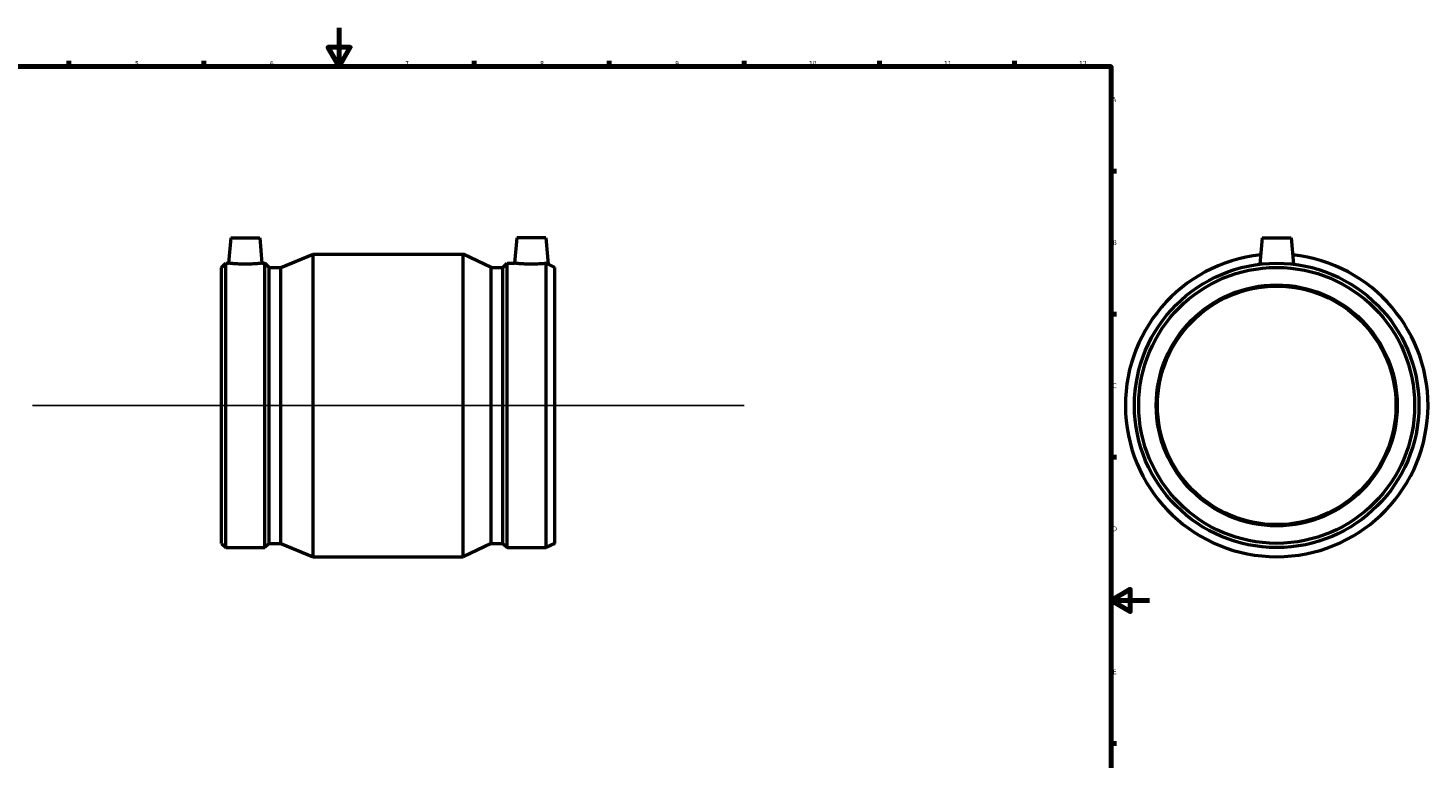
# Model space of a CAD drawing. Header units: millimetres. Extents: x -108 to 1117, y -159 to 1634.
# Tile 3 of 6: x 259 to 985, y 215 to 594. Entities that reach past the tile are written whole.
import ezdxf

# ---------------------------------------------------------------- set-up
doc = ezdxf.new("R2010")
doc.units = ezdxf.units.MM
for name, color, linetype, lineweight in [('Border (ISO)', 7, 'Continuous', 70), ('Sketch Geometry (ISO)', 7, 'Continuous', 25), ('Visible (ISO)', 7, 'Continuous', 50)]:
    doc.layers.add(name, color=color, linetype=linetype, lineweight=lineweight)
doc.styles.add('Note Text (ISO)', font='tahoma.ttf')

# ---------------------------------------------------------------- blocks, each defined once
blk = doc.blocks.new('Borders Default Border')
at = {"layer": 'Border (ISO)'}
for p, q in [((280.33, 574), (280.33, 576.9)), ((350.42, 574), (350.42, 576.9)), ((490.58, 574), (490.58, 576.9)), ((560.67, 574), (560.67, 576.9)), ((630.75, 574), (630.75, 576.9)), ((700.83, 574), (700.83, 576.9)), ((770.92, 574), (770.92, 576.9)), ((821, 519.75), (823.9, 519.75)), ((821, 445.5), (823.9, 445.5)), ((821, 371.25), (823.9, 371.25)), ((821, 222.75), (823.9, 222.75))]:
    blk.add_line(p, q, dxfattribs=at)
at = {"layer": 'Border (ISO)', "flags": 128}
for points in [[(420.5, 594), (420.5, 574), (414.73, 584), (426.27, 584), (420.5, 574)], [(20, 20), (20, 574), (821, 574), (821, 20), (20, 20)], [(841, 297), (821, 297), (831, 302.77), (831, 291.23), (821, 297)]]:
    blk.add_lwpolyline(points, dxfattribs=at)
at = {"layer": 'Border (ISO)', "color": 232, "true_color": 0xca0064, "char_height": 2.5, "attachment_point": 7, "style": 'Note Text (ISO)'}
for s, insert in [('5', (314.64, 574.35)), ('6', (384.66, 574.35)), ('7', (454.77, 574.4)), ('8', (524.81, 574.34)), ('9', (594.88, 574.35)), ('10', (664.29, 574.35)), ('11', (734.37, 574.4)), ('12', (804.46, 574.4)), ('A', (821.59, 555.62)), ('B', (821.89, 481.37)), ('C', (821.73, 407.08)), ('D', (821.73, 332.88)), ('E', (821.94, 258.63))]:
    blk.add_mtext(s, dxfattribs=dict(at, insert=insert))

msp = doc.modelspace()

# ---------------------------------------------------------------- linework, layer by layer
at = {"layer": 'Sketch Geometry (ISO)'}
msp.add_line((261.431, 398.177), (630.631, 398.177), dxfattribs=at)
at = {"layer": 'Visible (ISO)'}
for p, q in [((364.356, 485.177), (363.2, 471.967)), ((364.356, 485.177), (379.356, 485.177)), ((379.356, 485.177), (380.512, 471.967)), ((512.706, 485.177), (511.55, 471.967)), ((527.706, 485.177), (512.706, 485.177)), ((527.706, 485.177), (528.903, 471.501)), ((899.464, 485.177), (898.263, 471.453)), ((899.464, 485.177), (914.464, 485.177)), ((914.464, 485.177), (915.665, 471.453)), ((390.344, 469.754), (407.106, 476.677)), ((407.106, 319.677), (407.106, 476.677)), ((407.106, 476.677), (484.956, 476.677)), ((484.956, 319.677), (484.956, 476.677)), ((499.335, 469.754), (484.956, 476.677)), ((359.531, 469.754), (361.745, 471.967)), ((359.531, 326.601), (359.531, 469.754)), ((361.745, 324.387), (361.745, 471.967)), ((361.745, 471.967), (363.2, 471.967)), ((380.512, 471.967), (381.968, 471.967)), ((381.968, 324.387), (381.968, 471.967)), ((384.181, 469.754), (381.968, 471.967)), ((384.181, 326.601), (384.181, 469.754)), ((384.181, 469.754), (390.344, 469.754)), ((390.344, 326.601), (390.344, 469.754)), ((499.335, 326.601), (499.335, 469.754)), ((499.335, 469.754), (505.498, 469.754)), ((505.498, 469.754), (507.711, 471.967)), ((505.498, 326.601), (505.498, 469.754)), ((507.711, 324.387), (507.711, 471.967)), ((507.711, 471.967), (511.55, 471.967)), ((527.934, 324.387), (527.934, 471.863)), ((532.531, 469.754), (528.903, 471.501)), ((532.531, 326.601), (532.531, 469.754)), ((359.531, 326.601), (361.745, 324.387)), ((361.745, 324.387), (381.968, 324.387)), ((384.181, 326.601), (381.968, 324.387)), ((384.181, 326.601), (390.344, 326.601)), ((390.344, 326.601), (407.106, 319.677)), ((407.106, 319.677), (484.956, 319.677)), ((499.335, 326.601), (484.956, 319.677)), ((499.335, 326.601), (505.498, 326.601)), ((505.498, 326.601), (507.711, 324.387)), ((507.711, 324.387), (527.934, 324.387)), ((532.531, 326.601), (527.934, 324.387))]:
    msp.add_line(p, q, dxfattribs=at)
for radius in [73.79, 71.576, 62.5, 61.875]:
    msp.add_circle((906.964, 398.177), radius, dxfattribs=at)
msp.add_arc((906.964, 398.177), 78.5, 96.056146, 83.943854, dxfattribs=at)
for points, knots in [([(380.512, 471.967), (380.512, 471.967), (380.296, 471.941), (379.416, 471.844), (378.753, 471.776), (377.219, 471.647), (376.246, 471.578), (374.11, 471.48), (372.948, 471.453), (370.765, 471.453), (369.602, 471.48), (367.466, 471.578), (366.493, 471.647), (364.96, 471.776), (364.296, 471.844), (363.417, 471.941), (363.2, 471.967), (363.2, 471.967)], [1.3089045, 1.3089045, 1.3089045, 1.3089045, 1.635934, 1.635934, 1.9629635, 1.9629635, 2.2903862, 2.2903862, 2.6178089, 2.6178089, 2.9452317, 2.9452317, 3.2726544, 3.2726544, 3.5996839, 3.5996839, 3.9267134, 3.9267134, 3.9267134, 3.9267134]), ([(527.934, 471.863), (527.514, 471.819), (526.958, 471.764), (525.569, 471.647), (524.596, 471.578), (522.46, 471.48), (521.298, 471.453), (520.206, 471.453), (519.115, 471.453), (517.952, 471.48), (515.816, 471.578), (514.843, 471.647), (513.31, 471.776), (512.646, 471.844), (511.767, 471.941), (511.55, 471.967), (511.55, 471.967)], [-0.9200259, -0.9200259, -0.9200259, -0.9200259, -0.6548455, -0.6548455, -0.3274227, -0.3274227, 0, 0, 0, 0.3274227, 0.3274227, 0.6548455, 0.6548455, 0.981875, 0.981875, 1.3089045, 1.3089045, 1.3089045, 1.3089045]), ([(528.903, 471.501), (528.903, 471.501), (528.707, 471.572), (528.202, 471.762), (528.074, 471.81), (527.934, 471.863)], [4.05473084, 4.05473084, 4.05473084, 4.05473084, 4.35970813, 4.35970813, 4.44650257, 4.44650257, 4.44650257, 4.44650257])]:
    msp.add_open_spline(points, degree=3, knots=knots, dxfattribs=at)

# ---------------------------------------------------------------- block references
msp.add_blockref('Borders Default Border', (0, 0))

doc.saveas('drawing.dxf')
